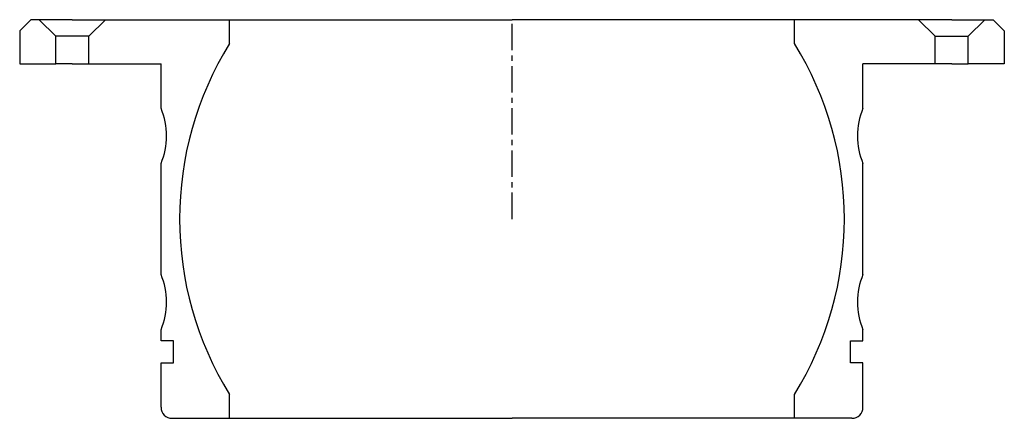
# Model space of a CAD drawing. Extents: x -89 to 89, y -64 to 8.
import ezdxf

# ---------------------------------------------------------------- set-up
doc = ezdxf.new("R2010")
doc.units = 0
doc.header["$LTSCALE"] = 0.15
doc.linetypes.add('CENTER', pattern=[50.8, 31.75, -6.35, 6.35, -6.35])
doc.layers.get('0').update_dxf_attribs({"linetype": 'CONTINUOUS'})
doc.layers.add('CENTER', color=9, linetype='CENTER')

# ---------------------------------------------------------------- blocks, each defined once
blk = doc.blocks.new('7T3-0-B')
for p, q in [((-86.9, 36), (-88.9, 34)), ((-85.4, 36), (-86.9, 36)), ((-79.4, 36), (-85.4, 36)), ((-85.4, 36), (-82.4, 33)), ((-79.4, 36), (-73.4, 36)), ((-73.4, 36), (-76.4, 33)), ((-73.4, 36), (-51, 36)), ((-51, 31.7), (-51, 36)), ((-51, 36), (0, 36)), ((51, 36), (0, 36)), ((73.4, 36), (51, 36)), ((51, 31.7), (51, 36)), ((79.4, 36), (73.4, 36)), ((73.4, 36), (76.4, 33)), ((79.4, 36), (85.4, 36)), ((85.4, 36), (82.4, 33)), ((85.4, 36), (86.9, 36)), ((86.9, 36), (88.9, 34)), ((-88.9, 34), (-88.9, 28)), ((88.9, 34), (88.9, 28)), ((-76.4, 33), (-82.4, 33)), ((-82.4, 28), (-82.4, 33)), ((-76.4, 28), (-76.4, 33)), ((76.4, 28), (76.4, 33)), ((76.4, 33), (82.4, 33)), ((82.4, 28), (82.4, 33)), ((-88.9, 28), (-82.4, 28)), ((-79.4, 28), (-82.4, 28)), ((-79.4, 28), (-76.4, 28)), ((-76.4, 28), (-63.38, 28)), ((-63.38, 20), (-63.38, 28)), ((63.38, 20), (63.38, 28)), ((76.4, 28), (63.38, 28)), ((79.4, 28), (76.4, 28)), ((79.4, 28), (82.4, 28)), ((88.9, 28), (82.4, 28)), ((-63.38, -10), (-63.38, 10)), ((63.38, -10), (63.38, 10)), ((-63.38, -22), (-63.38, -20)), ((63.38, -22), (63.38, -20)), ((-61.13, -22), (-63.38, -22)), ((-61.13, -26), (-61.13, -22)), ((61.13, -26), (61.13, -22)), ((61.13, -22), (63.38, -22)), ((-63.38, -34), (-63.38, -26)), ((-63.38, -26), (-61.13, -26)), ((63.38, -26), (61.13, -26)), ((63.38, -34), (63.38, -26)), ((-51, -36), (-51, -31.7)), ((51, -36), (51, -31.7)), ((-61.38, -36), (-51, -36)), ((-51, -36), (0, -36)), ((51, -36), (0, -36)), ((61.38, -36), (51, -36))]:
    blk.add_line(p, q)
for centre, radius, start, end in [((0.18, 0), 60.2, 148.2297, 211.7703), ((-0.18, 0), 60.2, 328.2297, 31.7703), ((-75.38, 15), 13, 337.3801, 22.6199), ((75.38, 15), 13, 157.3801, 202.6199), ((-75.38, -15), 13, 337.3801, 22.6199), ((75.38, -15), 13, 157.3801, 202.6199), ((-61.38, -34), 2, 180, 270), ((61.38, -34), 2, 270, 0)]:
    blk.add_arc(centre, radius, start, end)
at = {"layer": 'CENTER'}
blk.add_line((0, 0), (0, 36), dxfattribs=at)

msp = doc.modelspace()

# ---------------------------------------------------------------- block references
msp.add_blockref('7T3-0-B', (0, -28))

doc.saveas('drawing.dxf')
